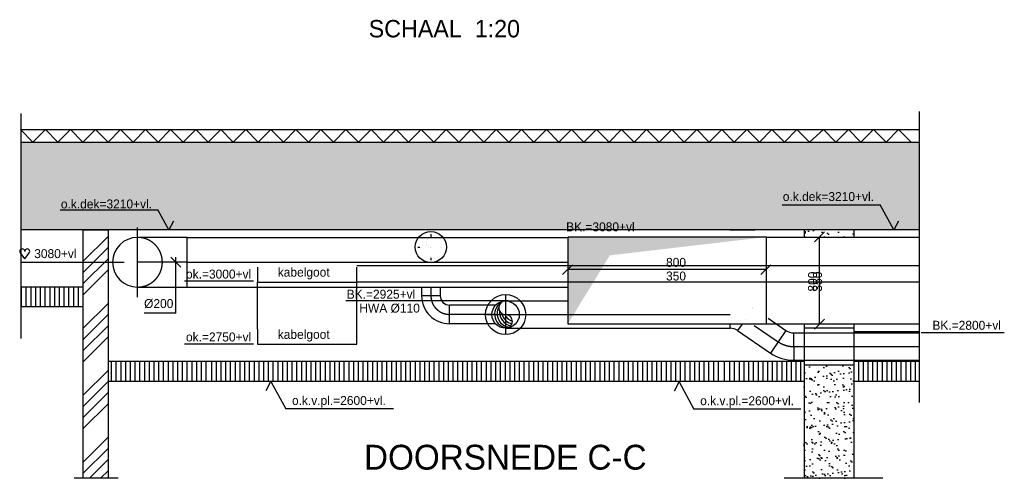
# Model space of a CAD drawing. Extents: x -1448 to 118900, y -195097 to 442500.
# Tile 15 of 103: x 40084 to 59887, y 376041 to 385272. Entities that reach past the tile are written whole.
import ezdxf
from ezdxf.enums import TextEntityAlignment as Align

# ---------------------------------------------------------------- set-up
doc = ezdxf.new("R2010")
doc.units = 0
doc.header["$LTSCALE"] = 100
for name, pattern in [('2322122', [47, 40, -7]), ('CENTER2', [11.25, 7.5, -1.25, 1.25, -1.25]), ('CENTER4', [5, 3.125, -0.625, 0.625, -0.625]), ('HIDDEN2', [4.7625, 3.175, -1.5875]), ('HIDDENINV', [3.75, 0, -1.25, 2.5]), ('LURETOUR', [6, 4, -2])]:
    doc.linetypes.add(name, pattern=pattern)
doc.layers.get('0').update_dxf_attribs({"linetype": 'CONTINUOUS'})
for name, color, linetype in [('BOUW', 8, 'CONTINUOUS'), ('WL521---', 4, 'CONTINUOUS'), ('WL570---', 3, 'CONTINUOUS'), ('WL570---_HARTLIJN', 1, 'CONTINUOUS'), ('WL570---_RETOUR', 3, 'CONTINUOUS'), ('WL570---_TOEVOER', 3, 'CONTINUOUS'), ('WM561---', 1, 'CONTINUOUS'), ('WM570---', 1, 'CONTINUOUS')]:
    doc.layers.add(name, color=color, linetype=linetype)
doc.styles.add('BURO-018', font='BUROFONT.shx', dxfattribs={"height": 180})
doc.styles.add('BURO-035', font='BUROFONT.shx', dxfattribs={"height": 350})
doc.styles.add('BURO-050', font='BUROFONT.shx', dxfattribs={"height": 500})
pattern_1 = [(37.5, (0, 3725.2), (-8.00016, 244.70662), [0, -193.04, 0, -215.9, 0, -206.375]), (7.5, (0, 3725.2), (224.76164, 358.41255), [0, -104.14, 0, -173.99, 0, -66.675]), (327.5, (-156.2, 3725.2), (395.49619, 0.71859), [0, -63.5, 0, -228.6, 0, -298.45]), (317.5, (-156.2, 3725.2), (381.77823, 111.46466), [0, -31.75, 0, -149.86, 0, -171.45])]

# ---------------------------------------------------------------- blocks, each defined once
blk = doc.blocks.new('LU-1-KI2')
at = {"color": 0, "linetype": 'CONTINUOUS'}
blk.add_circle((0, 0), 0.5, dxfattribs=at)
for centre, start, end in [((0.098, 0.01), 122.9221, 266.9628), ((0.191, 0.038), 151.6522, 263.7819), ((0.278, 0.084), 174.6069, 260.2716), ((0.354, 0.146), 192.3501, 256.1233), ((0.416, 0.222), 206.1028, 250.6419)]:
    blk.add_arc(centre, 0.5, start, end, dxfattribs=at)
at = {"layer": 'WL570---_HARTLIJN', "linetype": 'CENTER4'}
for p, q in [((0, 0.7), (0, -0.7)), ((-0.7, 0), (0.7, 0))]:
    blk.add_line(p, q, dxfattribs=at)
at = {"layer": 'WL570---_HARTLIJN', "color": 0, "linetype": 'CONTINUOUS'}
for centre, start, end in [((0, 0.25), 90, 270), ((0, -0.25), 270, 90)]:
    blk.add_arc(centre, 0.25, start, end, dxfattribs=at)
blk = doc.blocks.new('HART')
at = {"color": 1}
for q in [(-39.7, 52.4), (39.7, 52.4)]:
    blk.add_line((0, 0), q, dxfattribs=at)
for centre, start, end in [((-22.1, 65.7), 0, 217.18669), ((22.1, 65.7), 322.81331, 180)]:
    blk.add_arc(centre, 22.1, start, end, dxfattribs=at)
blk = doc.blocks.new('LU-2-KIZ')
at = {"color": 0, "linetype": 'CONTINUOUS'}
for p, q in [((-0.5, 0.5), (0.5, 0.5)), ((-0.5, -0.5), (-0.5, 0.5)), ((0.5, 0.5), (0.5, -0.5)), ((0.5, -0.5), (-0.5, -0.5))]:
    blk.add_line(p, q, dxfattribs=at)
for points in [[(-0.5, 0.5), (-0.2887, 0.2887), (0.5, 0.5)], [(-0.5, 0.5), (-0.2887, 0.2887), (-0.5, -0.5)]]:
    blk.add_solid(points, dxfattribs=at)
blk = doc.blocks.new('LU-2D-K-15E')
at = {"color": 0, "linetype": 'CONTINUOUS'}
for p, q in [((-0.5, 175), (0.5, 175)), ((-0.5, -175), (0.5, -175))]:
    blk.add_line(p, q, dxfattribs=at)
blk = doc.blocks.new('LU-1D-K-C8')
at = {"color": 0, "linetype": 'CONTINUOUS'}
for p, q in [((-0.5, 100), (0.5, 100)), ((-0.5, -100), (0.5, -100))]:
    blk.add_line(p, q, dxfattribs=at)
at = {"layer": 'WL570---_HARTLIJN', "linetype": 'CENTER2'}
blk.add_line((-0.5, 0), (0.5, 0), dxfattribs=at)
blk = doc.blocks.new('LU-1D-K-6E$000')
at = {"color": 0, "linetype": 'CONTINUOUS'}
for p, q in [((-0.5, 55), (-0.2233, 55)), ((-0.5, -55), (0.5, -55))]:
    blk.add_line(p, q, dxfattribs=at)
at = {"color": 1, "linetype": 'HIDDENINV'}
blk.add_line((-0.2233, 55), (0.5, 55), dxfattribs=at)
at = {"layer": 'WL570---_HARTLIJN', "linetype": 'CENTER2'}
blk.add_line((-0.5, 0), (0.5, 0), dxfattribs=at)
blk = doc.blocks.new('LU-1D-K-6E$001')
at = {"color": 1, "linetype": 'HIDDENINV'}
blk.add_line((-0.5, 55), (-0.043, 55), dxfattribs=at)
at = {"color": 0, "linetype": 'CONTINUOUS'}
for p, q in [((-0.043, 55), (0.5, 55)), ((-0.5, -55), (0.5, -55))]:
    blk.add_line(p, q, dxfattribs=at)
at = {"layer": 'WL570---_HARTLIJN', "color": 1, "linetype": 'HIDDENINV'}
blk.add_line((-0.5, 0), (-0.228, 0), dxfattribs=at)
at = {"layer": 'WL570---_HARTLIJN', "linetype": 'CENTER2'}
blk.add_line((-0.228, 0), (0.5, 0), dxfattribs=at)
blk = doc.blocks.new('LU-1D-B--1-6E226E$000')
at = {"color": 1, "linetype": 'HIDDENINV'}
for p, q in [((-33.6, -38), (-33.6, 55)), ((58.6, 26.8), (14.9, -38))]:
    blk.add_line(p, q, dxfattribs=at)
at = {"color": 0, "linetype": 'CONTINUOUS'}
for p, q in [((-33.6, -55), (-33.6, -38)), ((14.9, -38), (-2.9, -64.4))]:
    blk.add_line(p, q, dxfattribs=at)
at = {"color": 1, "linetype": 'HIDDENINV'}
blk.add_arc((-33.6, -110), 165, 56, 90, dxfattribs=at)
at = {"color": 0, "linetype": 'CONTINUOUS'}
blk.add_arc((-33.6, -110), 55, 56, 90, dxfattribs=at)
at = {"layer": 'WL570---_HARTLIJN', "color": 1, "linetype": 'HIDDENINV'}
blk.add_arc((-33.6, -110), 110, 56, 90, dxfattribs=at)
blk = doc.blocks.new('LU-1D-B-1-6E236E')
at = {"color": 0, "linetype": 'CONTINUOUS'}
for p, q in [((-34.7, 55), (-34.7, -55)), ((60, -25.2), (-3.1, 64.9))]:
    blk.add_line(p, q, dxfattribs=at)
for radius in [55, 165]:
    blk.add_arc((-34.7, 110), radius, 270, 305, dxfattribs=at)
at = {"layer": 'WL570---_HARTLIJN', "linetype": 'CENTER4'}
blk.add_arc((-34.7, 110), 110, 270, 305, dxfattribs=at)
blk = doc.blocks.new('LU-1D-BHSI--1-C85AC80')
at = {"color": 0, "linetype": 'CONTINUOUS'}
for p, q in [((0, 100), (-200, 100)), ((-200, 100), (-200, -100)), ((-200, -100), (0, -100))]:
    blk.add_line(p, q, dxfattribs=at)
at = {"color": 7, "linetype": 'HIDDEN2'}
blk.add_ellipse((0, 0), major_axis=(0, 100), ratio=1, start_param=0, end_param=3.141593, dxfattribs=at)
at = {"color": 0, "linetype": 'CONTINUOUS'}
blk.add_ellipse((0, 0), major_axis=(0, 100), ratio=1, start_param=3.141593, end_param=6.283185, dxfattribs=at)
at = {"layer": 'WL570---_HARTLIJN', "linetype": 'CENTER4'}
for p, q in [((0, 140), (0, -140)), ((-200, 0), (0, 0))]:
    blk.add_line(p, q, dxfattribs=at)
blk = doc.blocks.new('LU-1-KI2$000')
at = {"color": 1, "linetype": 'HIDDENINV'}
blk.add_circle((0, 0), 0.5, dxfattribs=at)
for centre, start, end in [((0.098, 0.01), 122.9221, 266.9628), ((0.191, 0.038), 151.6522, 263.7819), ((0.278, 0.084), 174.6069, 260.2716), ((0.354, 0.146), 192.3501, 256.1233), ((0.416, 0.222), 206.1028, 250.6419)]:
    blk.add_arc(centre, 0.5, start, end, dxfattribs=at)
at = {"layer": 'WL570---_HARTLIJN', "linetype": 'CENTER4'}
for p, q in [((0, 0.7), (0, 0.503)), ((-0.7, 0), (-0.6, 0)), ((0, -0.572), (0, -0.7))]:
    blk.add_line(p, q, dxfattribs=at)
at = {"layer": 'WL570---_HARTLIJN', "color": 1, "linetype": 'HIDDENINV'}
for p, q in [((-0.6, 0), (0.7, 0)), ((0, 0.503), (0, -0.572))]:
    blk.add_line(p, q, dxfattribs=at)
for centre, start, end in [((0, 0.25), 90, 270), ((0, -0.25), 270, 90)]:
    blk.add_arc(centre, 0.25, start, end, dxfattribs=at)
blk = doc.blocks.new('LU-1D-K-4B$000')
at = {"color": 1, "linetype": 'HIDDENINV'}
for p, q in [((-0.5, 37.5), (0.326, 37.5)), ((-0.5, -37.5), (0.326, -37.5))]:
    blk.add_line(p, q, dxfattribs=at)
at = {"color": 0, "linetype": 'CONTINUOUS'}
for p, q in [((0.326, 37.5), (0.5, 37.5)), ((0.326, -37.5), (0.5, -37.5))]:
    blk.add_line(p, q, dxfattribs=at)
at = {"layer": 'WL570---_HARTLIJN', "color": 1, "linetype": 'HIDDENINV'}
blk.add_line((-0.5, 0), (0.326, 0), dxfattribs=at)
at = {"layer": 'WL570---_HARTLIJN', "linetype": 'CENTER2'}
blk.add_line((0.326, 0), (0.5, 0), dxfattribs=at)
blk = doc.blocks.new('LU-1D-K-4B')
at = {"color": 0, "linetype": 'CONTINUOUS'}
for p, q in [((-0.5, 37.5), (0.5, 37.5)), ((-0.5, -37.5), (0.5, -37.5))]:
    blk.add_line(p, q, dxfattribs=at)
at = {"layer": 'WL570---_HARTLIJN', "linetype": 'CENTER2'}
blk.add_line((-0.5, 0), (0.5, 0), dxfattribs=at)
blk = doc.blocks.new('LU-1D-B-1-4B5A4B')
at = {"color": 0, "linetype": 'CONTINUOUS'}
for p, q in [((37.5, 75), (-37.5, 75)), ((-75, 37.5), (-75, -37.5))]:
    blk.add_line(p, q, dxfattribs=at)
for radius in [37.5, 112.5]:
    blk.add_arc((-75, 75), radius, 270, 0, dxfattribs=at)
at = {"layer": 'WL570---_HARTLIJN', "linetype": 'CENTER4'}
blk.add_arc((-75, 75), 75, 270, 0, dxfattribs=at)
blk = doc.blocks.new('LU-1D-K-6E')
at = {"color": 0, "linetype": 'CONTINUOUS'}
for p, q in [((-0.5, 55), (0.5, 55)), ((-0.5, -55), (0.5, -55))]:
    blk.add_line(p, q, dxfattribs=at)
at = {"layer": 'WL570---_HARTLIJN', "linetype": 'CENTER2'}
blk.add_line((-0.5, 0), (0.5, 0), dxfattribs=at)

msp = doc.modelspace()

# ---------------------------------------------------------------- hatches: boundary and pattern name
at = {"layer": 'WM570---'}
h = msp.add_hatch(dxfattribs=at)
h.set_pattern_fill('AR-SAND', color=8, scale=5, style=0)
h.set_pattern_definition(pattern_1)
h.paths.add_polyline_path([(58184.3, 381041.4), (58184.3, 382809), (52123.7, 382809), (40117.1, 382809), (40117.1, 381041.4)])
h.paths.add_polyline_path([(55385.8, 381569.5), (57368.9, 381569.5), (57368.9, 381849), (55385.8, 381849)], flags=24)
h.paths.add_polyline_path([(51026.2, 380958.1), (52532.5, 380958.1), (52532.5, 381246.7), (51026.2, 381246.7)], flags=9)
h.paths.add_polyline_path([(40866, 381420.4), (42849.2, 381420.4), (42849.2, 381699.8), (40866, 381699.8)], flags=24)
h = msp.add_hatch(dxfattribs=at)
h.set_pattern_fill('AR-SAND', color=8, scale=5, style=0)
h.set_pattern_definition(pattern_1)
h.paths.add_polyline_path([(56859.1, 378316.4), (55859.1, 378316.4), (55859.1, 376041.4), (56859.1, 376041.4)])
h.paths.add_polyline_path([(55859.1, 381041.4), (55859.1, 380897.9), (56859.1, 380897.9), (56859.1, 381041.4)])

# ---------------------------------------------------------------- linework, layer by layer
at = {"layer": 'BOUW'}
for p, q in [((58184.3, 377564.1), (58184.3, 383421.9)), ((40117.1, 378852.5), (40117.1, 383380.9)), ((40349.3, 382809), (40097.4, 383059)), ((40117.1, 383059), (52123.7, 383059)), ((40601, 383059), (40349.1, 382809)), ((40852.9, 382809), (40601, 383059)), ((40852.9, 382809), (41104.9, 383059)), ((41104.9, 383059), (41356.8, 382809)), ((41356.6, 382809), (41608.5, 383059)), ((41608.5, 383059), (41860.4, 382809)), ((41860.4, 382809), (42112.3, 383059)), ((42112.3, 383059), (42364.3, 382809)), ((42364.3, 382809), (42616.2, 383059)), ((42616.2, 383059), (42868.1, 382809)), ((42868.1, 382809), (43120, 383059)), ((43120, 383059), (43372, 382809)), ((43372, 382809), (43623.9, 383059)), ((43623.9, 383059), (43875.8, 382809)), ((43875.8, 382809), (44127.7, 383059)), ((44127.7, 383059), (44379.7, 382809)), ((44379.7, 382809), (44631.6, 383059)), ((44631.6, 383059), (44883.5, 382809)), ((44883.5, 382809), (45135.5, 383059)), ((45135.5, 383059), (45387.4, 382809)), ((45387.4, 382809), (45639.3, 383059)), ((45639.3, 383059), (45891.2, 382809)), ((45891.2, 382809), (46143.2, 383059)), ((46143.2, 383059), (46395.1, 382809)), ((46395.1, 382809), (46647, 383059)), ((46647, 383059), (46898.9, 382809)), ((46898.9, 382809), (47150.9, 383059)), ((47150.9, 383059), (47402.8, 382809)), ((47402.8, 382809), (47654.7, 383059)), ((47654.7, 383059), (47906.7, 382809)), ((47906.7, 382809), (48158.6, 383059)), ((48158.6, 383059), (48410.5, 382809)), ((48410.5, 382809), (48662.4, 383059)), ((48662.4, 383059), (48914.4, 382809)), ((48914.4, 382809), (49166.3, 383059)), ((49166.3, 383059), (49418.2, 382809)), ((49418.2, 382809), (49670.1, 383059)), ((49670.1, 383059), (49922.1, 382809)), ((49922.1, 382809), (50174, 383059)), ((50174, 383059), (50425.9, 382809)), ((50425.9, 382809), (50677.8, 383059)), ((50677.8, 383059), (50929.8, 382809)), ((50929.8, 382809), (51181.7, 383059)), ((51181.7, 383059), (51433.6, 382809)), ((51433.6, 382809), (51685.6, 383059)), ((51685.6, 383059), (51937.5, 382809)), ((51937.5, 382809), (52189.4, 383059)), ((52123.7, 383059), (58184.3, 383059)), ((52189.4, 383059), (52441.3, 382809)), ((52441.3, 382809), (52693.3, 383059)), ((52693.3, 383059), (52945.2, 382809)), ((52945.2, 382809), (53197.1, 383059)), ((53197.1, 383059), (53449, 382809)), ((53449, 382809), (53701, 383059)), ((53701, 383059), (53952.9, 382809)), ((53952.9, 382809), (54204.8, 383059)), ((54204.8, 383059), (54456.8, 382809)), ((54456.8, 382809), (54708.7, 383059)), ((54708.7, 383059), (54960.6, 382809)), ((54960.6, 382809), (55212.5, 383059)), ((55212.5, 383059), (55464.5, 382809)), ((55464.5, 382809), (55716.4, 383059)), ((55716.4, 383059), (55968.3, 382809)), ((55968.3, 382809), (56249, 383059)), ((56249, 383059), (56500.9, 382809)), ((56500.9, 382809), (56752.8, 383059)), ((56752.8, 383059), (57004.7, 382809)), ((57004.7, 382809), (57256.7, 383059)), ((57256.7, 383059), (57508.6, 382809)), ((57508.6, 382809), (57760.5, 383059)), ((57760.5, 383059), (58012.5, 382809)), ((40117.1, 382809), (52123.7, 382809)), ((52123.7, 382809), (58184.3, 382809)), ((58184.3, 381041.4), (40117.1, 381041.4)), ((55859.1, 381041.4), (55859.1, 380896.7)), ((56859.1, 381041.4), (56859.1, 380892.6)), ((41363.3, 379891.4), (40117.1, 379891.4)), ((40122.5, 379491.4), (40122.5, 379880.3)), ((40217.7, 379491.4), (40217.7, 379880.3)), ((40313, 379491.4), (40313, 379880.3)), ((40408.2, 379491.4), (40408.2, 379880.3)), ((40503.5, 379491.4), (40503.5, 379880.3)), ((40598.7, 379491.4), (40598.7, 379880.3)), ((40694, 379491.4), (40694, 379880.3)), ((40789.2, 379491.4), (40789.2, 379880.3)), ((40884.5, 379491.4), (40884.5, 379880.3)), ((40979.7, 379491.4), (40979.7, 379880.3)), ((41075, 379491.4), (41075, 379880.3)), ((41170.2, 379491.4), (41170.2, 379880.3)), ((41265.5, 379491.4), (41265.5, 379880.3)), ((46867.2, 379040.6), (46867.2, 379992.2)), ((41363.3, 379491.4), (40117.1, 379491.4)), ((55859.1, 379153.8), (55859.1, 376041.4)), ((56859.1, 379155.7), (56859.1, 376041.4)), ((58184.3, 378991.4), (56881.9, 378991.4)), ((41931.5, 377991.4), (41931.5, 378380.3)), ((42026.8, 377991.4), (42026.8, 378380.3)), ((42122, 377991.4), (42122, 378380.3)), ((42217.3, 377991.4), (42217.3, 378380.3)), ((42312.5, 377991.4), (42312.5, 378380.3)), ((42407.8, 377991.4), (42407.8, 378380.3)), ((42503, 377991.4), (42503, 378380.3)), ((42598.3, 377991.4), (42598.3, 378380.3)), ((42693.5, 377991.4), (42693.5, 378380.3)), ((42788.8, 377991.4), (42788.8, 378380.3)), ((42884, 377991.4), (42884, 378380.3)), ((42979.3, 377991.4), (42979.3, 378380.3)), ((43074.5, 377991.4), (43074.5, 378380.3)), ((43169.8, 377991.4), (43169.8, 378380.3)), ((43265, 377991.4), (43265, 378380.3)), ((43360.3, 377991.4), (43360.3, 378380.3)), ((43455.5, 377991.4), (43455.5, 378380.3)), ((43550.8, 377991.4), (43550.8, 378380.3)), ((43646, 377991.4), (43646, 378380.3)), ((43741.3, 377991.4), (43741.3, 378380.3)), ((43836.5, 377991.4), (43836.5, 378380.3)), ((43946.3, 377991.4), (43946.3, 378380.3)), ((44041.5, 377991.4), (44041.5, 378380.3)), ((44136.8, 377991.4), (44136.8, 378380.3)), ((44232, 377991.4), (44232, 378380.3)), ((44327.3, 377991.4), (44327.3, 378380.3)), ((44422.5, 377991.4), (44422.5, 378380.3)), ((44517.8, 377991.4), (44517.8, 378380.3)), ((44613, 377991.4), (44613, 378380.3)), ((44708.3, 377991.4), (44708.3, 378380.3)), ((44803.5, 377991.4), (44803.5, 378380.3)), ((44898.8, 377991.4), (44898.8, 378380.3)), ((44994, 377991.4), (44994, 378380.3)), ((45089.3, 377991.4), (45089.3, 378380.3)), ((45184.5, 377991.4), (45184.5, 378380.3)), ((45279.8, 377991.4), (45279.8, 378380.3)), ((45375, 377991.4), (45375, 378380.3)), ((45470.3, 377991.4), (45470.3, 378380.3)), ((45565.5, 377991.4), (45565.5, 378380.3)), ((45660.8, 377991.4), (45660.8, 378380.3)), ((45756, 377991.4), (45756, 378380.3)), ((45851.3, 377991.4), (45851.3, 378380.3)), ((45946.5, 377991.4), (45946.5, 378380.3)), ((46041.8, 377991.4), (46041.8, 378380.3)), ((46137, 377991.4), (46137, 378380.3)), ((46232.3, 377991.4), (46232.3, 378380.3)), ((46327.5, 377991.4), (46327.5, 378380.3)), ((46422.8, 377991.4), (46422.8, 378380.3)), ((46518, 377991.4), (46518, 378380.3)), ((46613.3, 377991.4), (46613.3, 378380.3)), ((46708.5, 377991.4), (46708.5, 378380.3)), ((46803.8, 377991.4), (46803.8, 378380.3)), ((46899, 377991.4), (46899, 378380.3)), ((46994.3, 377991.4), (46994.3, 378380.3)), ((47089.5, 377991.4), (47089.5, 378380.3)), ((47184.8, 377991.4), (47184.8, 378380.3)), ((47280, 377991.4), (47280, 378380.3)), ((47375.3, 377991.4), (47375.3, 378380.3)), ((47470.5, 377991.4), (47470.5, 378380.3)), ((47565.8, 377991.4), (47565.8, 378380.3)), ((47661, 377991.4), (47661, 378380.3)), ((47756.3, 377991.4), (47756.3, 378380.3)), ((47851.5, 377991.4), (47851.5, 378380.3)), ((47946.8, 377991.4), (47946.8, 378380.3)), ((48042, 377991.4), (48042, 378380.3)), ((48137.3, 377991.4), (48137.3, 378380.3)), ((48232.5, 377991.4), (48232.5, 378380.3)), ((48327.8, 377991.4), (48327.8, 378380.3)), ((48423, 377991.4), (48423, 378380.3)), ((48518.3, 377991.4), (48518.3, 378380.3)), ((48613.5, 377991.4), (48613.5, 378380.3)), ((48708.8, 377991.4), (48708.8, 378380.3)), ((48804, 377991.4), (48804, 378380.3)), ((48899.3, 377991.4), (48899.3, 378380.3)), ((48994.5, 377991.4), (48994.5, 378380.3)), ((49089.8, 377991.4), (49089.8, 378380.3)), ((49185, 377991.4), (49185, 378380.3)), ((49280.3, 377991.4), (49280.3, 378380.3)), ((49375.5, 377991.4), (49375.5, 378380.3)), ((49470.8, 377991.4), (49470.8, 378380.3)), ((49566, 377991.4), (49566, 378380.3)), ((49661.3, 377991.4), (49661.3, 378380.3)), ((49756.5, 377991.4), (49756.5, 378380.3)), ((49851.8, 377991.4), (49851.8, 378380.3)), ((49947, 377991.4), (49947, 378380.3)), ((50042.3, 377991.4), (50042.3, 378380.3)), ((50137.5, 377991.4), (50137.5, 378380.3)), ((50232.8, 377991.4), (50232.8, 378380.3)), ((50328, 377991.4), (50328, 378380.3)), ((50423.3, 377991.4), (50423.3, 378380.3)), ((50518.5, 377991.4), (50518.5, 378380.3)), ((50613.8, 377991.4), (50613.8, 378380.3)), ((50709, 377991.4), (50709, 378380.3)), ((50804.3, 377991.4), (50804.3, 378380.3)), ((50899.5, 377991.4), (50899.5, 378380.3)), ((50994.8, 377991.4), (50994.8, 378380.3)), ((51090, 377991.4), (51090, 378380.3)), ((51185.3, 377991.4), (51185.3, 378380.3)), ((51280.5, 377991.4), (51280.5, 378380.3)), ((51375.8, 377991.4), (51375.8, 378380.3)), ((51471, 377991.4), (51471, 378380.3)), ((51566.3, 377991.4), (51566.3, 378380.3)), ((51661.5, 377991.4), (51661.5, 378380.3)), ((51756.8, 377991.4), (51756.8, 378380.3)), ((51852, 377991.4), (51852, 378380.3)), ((51947.3, 377991.4), (51947.3, 378380.3)), ((52042.5, 377991.4), (52042.5, 378380.3)), ((52137.8, 377991.4), (52137.8, 378380.3)), ((52233, 377991.4), (52233, 378380.3)), ((52328.3, 377991.4), (52328.3, 378380.3)), ((52423.5, 377991.4), (52423.5, 378380.3)), ((52518.8, 377991.4), (52518.8, 378380.3)), ((52614, 377991.4), (52614, 378380.3)), ((52709.3, 377991.4), (52709.3, 378380.3)), ((52804.5, 377991.4), (52804.5, 378380.3)), ((52899.8, 377991.4), (52899.8, 378380.3)), ((52995, 377991.4), (52995, 378380.3)), ((53090.3, 377991.4), (53090.3, 378380.3)), ((53185.5, 377991.4), (53185.5, 378380.3)), ((53280.8, 377991.4), (53280.8, 378380.3)), ((53376, 377991.4), (53376, 378380.3)), ((53471.3, 377991.4), (53471.3, 378380.3)), ((53566.5, 377991.4), (53566.5, 378380.3)), ((53661.8, 377991.4), (53661.8, 378380.3)), ((53757, 377991.4), (53757, 378380.3)), ((53852.3, 377991.4), (53852.3, 378380.3)), ((53947.5, 377991.4), (53947.5, 378380.3)), ((54042.8, 377991.4), (54042.8, 378380.3)), ((54138, 377991.4), (54138, 378380.3)), ((54260.3, 377991.4), (54260.3, 378380.3)), ((54368.7, 377991.4), (54368.7, 378380.3)), ((54463.9, 377991.4), (54463.9, 378380.3)), ((54559.2, 377991.4), (54559.2, 378380.3)), ((54654.4, 377991.4), (54654.4, 378380.3)), ((54749.7, 377991.4), (54749.7, 378380.3)), ((54844.9, 377991.4), (54844.9, 378380.3)), ((54940.2, 377991.4), (54940.2, 378380.3)), ((55035.4, 377991.4), (55035.4, 378380.3)), ((55130.7, 377991.4), (55130.7, 378380.3)), ((55225.9, 377991.4), (55225.9, 378380.3)), ((55321.2, 377991.4), (55321.2, 378380.3)), ((55416.4, 377991.4), (55416.4, 378380.3)), ((55511.7, 377991.4), (55511.7, 378380.3)), ((55606.9, 377991.4), (55606.9, 378380.3)), ((55700.7, 377991.4), (55700.7, 378380.3)), ((55796, 377991.4), (55796, 378380.3)), ((58184.3, 378391.4), (56881.9, 378391.4)), ((56958.2, 377991.4), (56958.2, 378380.3)), ((57053.5, 377991.4), (57053.5, 378380.3)), ((57148.7, 377991.4), (57148.7, 378380.3)), ((57244, 377991.4), (57244, 378380.3)), ((57339.2, 377991.4), (57339.2, 378380.3)), ((57434.5, 377991.4), (57434.5, 378380.3)), ((57529.7, 377991.4), (57529.7, 378380.3)), ((57625, 377991.4), (57625, 378380.3)), ((57720.2, 377991.4), (57720.2, 378380.3)), ((57815.5, 377991.4), (57815.5, 378380.3)), ((57910.7, 377991.4), (57910.7, 378380.3)), ((58006, 377991.4), (58006, 378380.3)), ((58101.2, 377991.4), (58101.2, 378380.3)), ((58184.3, 377991.4), (56881.9, 377991.4))]:
    msp.add_line(p, q, dxfattribs=at)
for centre, radius in [((48354.6, 380695.9), 313.3), ((49857.4, 379336.2), 403.5)]:
    msp.add_circle(centre, radius, dxfattribs=at)
at = {"layer": 'WL521---', "color": 1}
for p, q in [((43324.5, 380290.3), (43125.1, 380489.7)), ((43224.8, 379364.2), (43224.8, 380490)), ((43224.8, 379364.2), (42584.9, 379364.2))]:
    msp.add_line(p, q, dxfattribs=at)
at = {"layer": 'WL570---', "color": 1}
msp.add_line((58212.2, 378977.5), (59887.1, 378977.5), dxfattribs=at)
at = {"layer": 'WL570---_RETOUR', "color": 8}
for p, q in [((41364.1, 381041.4), (41864.1, 381041.4)), ((41364.1, 376041.4), (41364.1, 381041.4)), ((41864.1, 381041.4), (41864.1, 376041.4)), ((54369.9, 381041.4), (54869.9, 381041.4)), ((58185.1, 380316.4), (46863.2, 380316.4)), ((44867.2, 379040.6), (44867.2, 379992.2)), ((58185.1, 379991.4), (46863.2, 379991.4)), ((56854.9, 379066.4), (55859.1, 379066.4)), ((55863.5, 378391.4), (41872.7, 378391.4)), ((56846.8, 378316.4), (55859.1, 378316.4)), ((55850, 377991.4), (41872.7, 377991.4)), ((42064, 376041.4), (41180.2, 376041.4)), ((57440.7, 376041.4), (55461.3, 376041.4))]:
    msp.add_line(p, q, dxfattribs=at)
at = {"layer": 'WL570---_TOEVOER', "color": 8}
for p, q in [((41364.1, 380408.6), (41864.1, 380908.6)), ((41364.1, 380184.1), (41864.1, 380684.1)), ((41364.1, 379959.6), (41864.1, 380459.6)), ((41364.1, 379735.1), (41864.1, 380235.1)), ((41364.1, 379061.5), (41864.1, 379561.5)), ((41364.1, 378837), (41864.1, 379337)), ((41364.1, 378612.5), (41864.1, 379112.5)), ((41364.1, 378388), (41864.1, 378888)), ((41364.1, 377714.5), (41864.1, 378214.5)), ((41364.1, 377490), (41864.1, 377990)), ((41364.1, 377265.5), (41864.1, 377765.5)), ((41364.1, 377041), (41864.1, 377541)), ((41364.1, 376367.5), (41864.1, 376867.5)), ((41364.1, 376143), (41864.1, 376643)), ((41487.1, 376041.4), (41864.1, 376418.5)), ((41711.6, 376041.4), (41864.1, 376194))]:
    msp.add_line(p, q, dxfattribs=at)
at = {"layer": 'WL570---_TOEVOER', "color": 6}
for p, q in [((44867.2, 380292.3), (44867.2, 379992.3)), ((46867.2, 379992.3), (46867.2, 380292.3)), ((44867.2, 379992.3), (46867.2, 379992.3)), ((44867.2, 379040.6), (44867.2, 378740.6)), ((46867.2, 378740.6), (46867.2, 379040.6)), ((44867.2, 378740.6), (46867.2, 378740.6))]:
    msp.add_line(p, q, dxfattribs=at)
at = {"layer": 'WM561---'}
for p, q in [((40901, 381445.4), (42864.3, 381445.4)), ((55420.8, 381542.7), (57392.4, 381542.7)), ((49900.1, 379614.2), (46643.8, 379614.2)), ((47605.2, 377438.3), (45434.5, 377438.3)), ((55793.1, 377433), (53644.4, 377433))]:
    msp.add_line(p, q, dxfattribs=at)
at = {"layer": 'WM570---'}
for p, q in [((43081.6, 381041.4), (42864.3, 381445.4)), ((57662, 381041.4), (57392.4, 381542.7)), ((43175.4, 381219.9), (43081.6, 381041.4)), ((57755.8, 381219.9), (57662, 381041.4)), ((42187.8, 380386), (40116.4, 380386)), ((55103.4, 380246.8), (51124.6, 380246.8)), ((44789.9, 380006.2), (43398.4, 380006.2)), ((44789.9, 378740.5), (43398.4, 378740.5)), ((45043.5, 377806.5), (45137, 377991.4)), ((45137, 377991.4), (45434.5, 377438.3)), ((53253.4, 377801.2), (53347, 377986.1)), ((53347, 377986.1), (53644.4, 377433))]:
    msp.add_line(p, q, dxfattribs=at)
at = {"layer": 'WM570---', "linetype": 'CONTINUOUS'}
for p, q in [((56070.4, 380801.3), (56269.8, 381000.7)), ((56170.1, 379159.2), (56170.1, 380897.1)), ((51003.5, 380140.3), (51203, 380339.7)), ((54993, 380140.3), (55192.4, 380339.7)), ((56070.4, 379041.8), (56269.8, 379241.2))]:
    msp.add_line(p, q, dxfattribs=at)

# ---------------------------------------------------------------- block references
at = {"layer": 'WL521---', "linetype": '2322122', "xscale": 375, "yscale": 375, "zscale": 375}
msp.add_blockref('LU-1-KI2$000', (48354.6, 380695.9), dxfattribs=at)
at = {"layer": 'WL570---_RETOUR', "linetype": 'LURETOUR', "zscale": 5}
for name, p, xscale, yscale, rotation in [('LU-1D-BHSI--1-C85AC80', (42453.9, 380390), 5, 5, 180), ('LU-1D-K-C8', (47276.9, 380390), 7631.89163426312, 5, 359.9999999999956), ('LU-2-KIZ', (53107.1, 380022.9), -1750, 4000, 90), ('LU-1D-K-4B$000', (48354.6, 380205.8), 980.1929803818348, 5, 270), ('LU-1D-B-1-4B5A4B', (48354.6, 379340.7), 5, 5, 270), ('LU-1D-K-4B', (49191.7, 379340.7), 924.2041431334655, 5, 180), ('LU-1D-K-6E$001', (55008.3, 379015.3), 801.4176043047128, 5, 325.6587300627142), ('LU-1D-B-1-6E236E', (55482.3, 378691.4), 5, 5, 325.6587300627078)]:
    msp.add_blockref(name, p, dxfattribs=dict(at, xscale=xscale, yscale=yscale, rotation=rotation))
at = {"layer": 'WL570---_RETOUR', "linetype": 'LURETOUR'}
for name, p, xscale, yscale, zscale in [('LU-2D-K-15E', (56644.9, 380022.9), 3075.704105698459, 5, 5), ('LU-1-KI2', (49857.4, 379336.2), 550, 550, 550), ('LU-1D-K-6E$000', (52113.9, 379336.2), 4512.996321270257, 5, 5), ('LU-1D-B--1-6E226E$000', (54538.6, 379336.2), 5, 5, 5), ('LU-1D-K-6E', (56919.9, 378693.4), 2528.363643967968, 5, 5)]:
    msp.add_blockref(name, p, dxfattribs=dict(at, xscale=xscale, yscale=yscale, zscale=zscale))
at = {"layer": 'WM570---', "xscale": 2.25, "yscale": 2.25, "zscale": 2.25}
msp.add_blockref('HART', (40187.2, 380461.1), dxfattribs=at)

# ---------------------------------------------------------------- texts
at = {"layer": 'WL521---', "color": 1, "style": 'BURO-018'}
for s, p in [('ok.=3000+vl', (43429, 380061.8)), ('ok.=2750+vl', (43429, 378796.2))]:
    msp.add_text(s, height=180, dxfattribs=at).set_placement(p)
msp.add_text('%%c200', height=180, dxfattribs=at).set_placement((43174.8, 379468.5), align=Align.RIGHT)
at = {"layer": 'WL570---', "color": 1, "style": 'BURO-018'}
for s, p in [('BK.=3080+vl', (51074.3, 381012.4)), ('BK.=2925+vl', (46661.2, 379657.1)), ('BK.=2800+vl', (58440.9, 379031.3))]:
    msp.add_text(s, height=180, dxfattribs=at).set_placement(p)
at = {"layer": 'WL570---_RETOUR', "color": 3, "style": 'BURO-035'}
msp.add_text('SCHAAL  1:20', height=350, dxfattribs=at).set_placement((47103.3, 384915.5))
at = {"layer": 'WL570---_RETOUR', "color": 1, "style": 'BURO-018'}
for p in [(55432.3, 381622.3), (40912.6, 381473.1)]:
    msp.add_text('o.k.dek=3210+vl.', height=180, dxfattribs=at).set_placement(p)
at = {"layer": 'WL570---_RETOUR', "color": 4, "style": 'BURO-050'}
msp.add_text('DOORSNEDE C-C', height=500, dxfattribs=at).set_placement((47009.2, 376216.4))
at = {"layer": 'WM561---', "color": 1, "style": 'BURO-018'}
for s, p in [('kabelgoot', (45274.6, 380099.9)), ('HWA %%c110 ', (46915.4, 379377)), ('kabelgoot', (45274.6, 378848.2)), ('o.k.v.pl.=2600+vl.', (45560.2, 377518.3)), ('o.k.v.pl.=2600+vl.', (53770.2, 377512.9))]:
    msp.add_text(s, height=180, dxfattribs=at).set_placement(p)
at = {"layer": 'WM570---', "color": 1, "style": 'BURO-018'}
msp.add_text('3080+vl', height=180, dxfattribs=at).set_placement((40376.6, 380473.3))
at = {"layer": 'WM570---', "linetype": 'CONTINUOUS', "style": 'BURO-018'}
for s, p in [('800', (53084, 380297.3)), ('350', (53084, 380022.9))]:
    msp.add_text(s, height=180, dxfattribs=at).set_placement(p)
for s, p in [('800', (56120.1, 379999.9)), ('350', (56220.1, 379999.9))]:
    msp.add_text(s, height=180, rotation=90, dxfattribs=at).set_placement(p, align=Align.CENTER)

doc.saveas('drawing.dxf')
